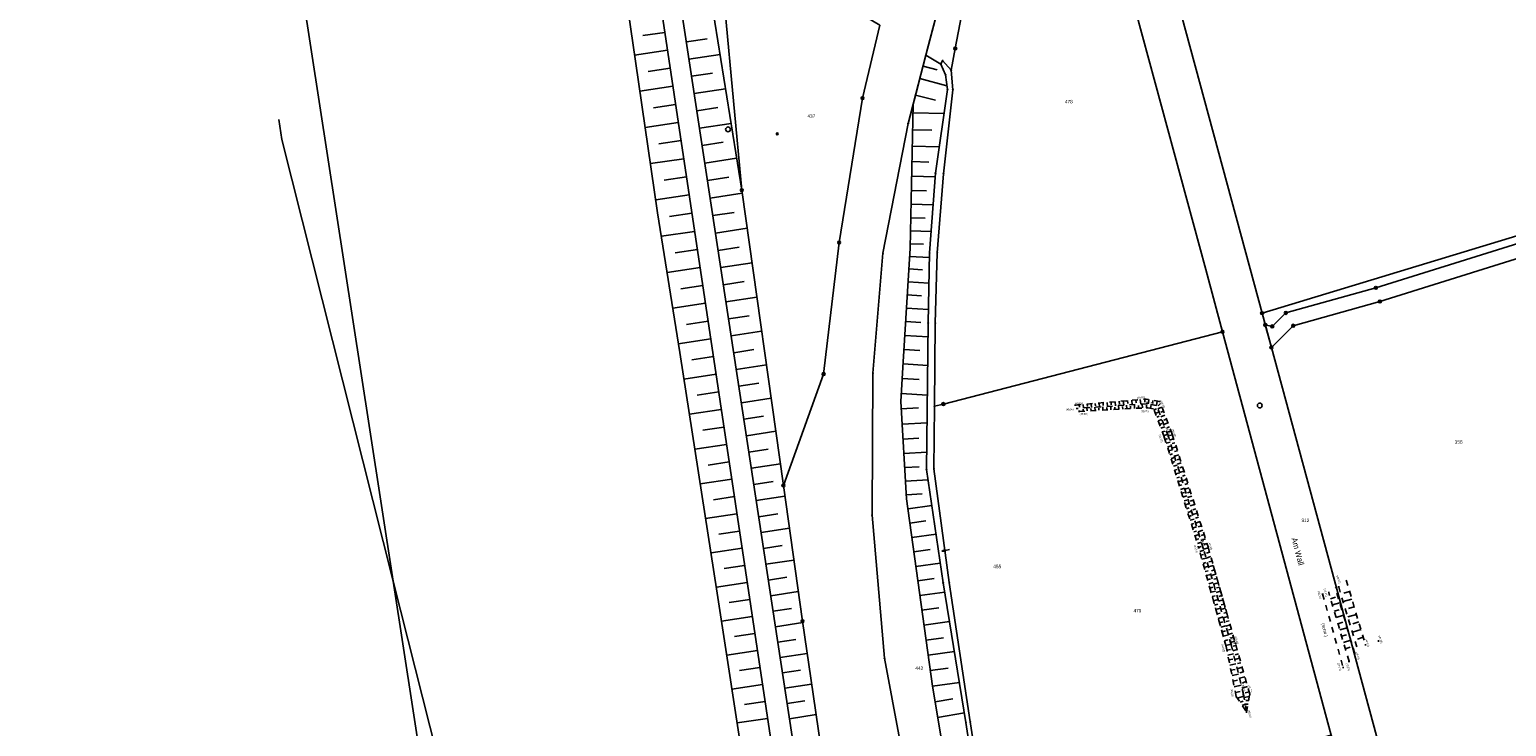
# Model space of a CAD drawing. Extents: x 2408905 to 4819478, y 5786105 to 11573663.
# Tile 12 of 39: x 2409509 to 2409767, y 5786877 to 5786999. Entities that reach past the tile are written whole.
import ezdxf

# ---------------------------------------------------------------- set-up
doc = ezdxf.new("R2010")
doc.units = 0
doc.linetypes.add('DASHED_70', pattern=[2, 1, -1])
for name, color, linetype in [('K100-FLST_GRENZEN', 40, 'Continuous'), ('K105-FLST_NUMMERN', 40, 'Continuous'), ('K120-ALLG_TEXTE', 40, 'Continuous'), ('K125-GEB_LINIEN', 40, 'Continuous'), ('K140-KATASTERTOPO', 7, 'Continuous'), ('K145-VERM_PKTE', 7, 'Continuous'), ('STRKAT-TEXTE', 7, 'Continuous'), ('TOP-HOEHENI', 7, 'Continuous'), ('TOP-LINIEN', 7, 'Continuous')]:
    doc.layers.add(name, color=color, linetype=linetype)
doc.styles.add('SIMPLEX', font='CONTINUOUS')

# ---------------------------------------------------------------- blocks, each defined once
blk = doc.blocks.new('233')
at = {"layer": 'K105-FLST_NUMMERN', "color": 7}
for points in [[(2, 0.5, 0), (0, 0, 0), (2, -0.5, 0)], [(0, 0, 0), (4, 0, 0)]]:
    blk.add_polyline3d(points, dxfattribs=at)
blk = doc.blocks.new('128')
at = {"color": 250, "linetype": 'Continuous'}
blk.add_circle((0, 0), 0.5, dxfattribs=at)
blk = doc.blocks.new('122')
at = {"color": 11, "linetype": 'Continuous'}
blk.add_circle((0, 0), 1.25, dxfattribs=at)
blk = doc.blocks.new('GRENZSTEIN')
at = {"color": 7, "linetype": 'Continuous'}
blk.add_circle((0, 0), 0.75, dxfattribs=at)
blk = doc.blocks.new('251')
at = {"color": 40, "linetype": 'Continuous'}
blk.add_circle((0, 0), 0.175, dxfattribs=at)
blk = doc.blocks.new('247')
at = {"layer": 'TOP-HOEHENI', "color": 250}
for points in [[(-0.375, 0, 0), (0.375, 0, 0)], [(0, -0.375, 0), (0, 0.375, 0)]]:
    blk.add_polyline3d(points, dxfattribs=at)

msp = doc.modelspace()

# ---------------------------------------------------------------- linework, layer by layer
at = {"layer": 'K100-FLST_GRENZEN', "color": 250}
for points in [[(2409670.068, 5786649.853), (2409665.51, 5786691.135), (2409655.816, 5786753.432), (2409644.402, 5786826.88), (2409647.334, 5786827.257), (2409653.916, 5786828.103), (2409651.938, 5786841.712), (2409650.979, 5786848.312), (2409646.028, 5786882.378), (2409644.172, 5786895.149), (2409640.827, 5786918.908), (2409633.542, 5786970.621), (2409627.695, 5787033.257), (2409622.35, 5787094.631), (2409619.627, 5787166.065), (2409618.316, 5787169.68), (2409605.139, 5787176.459), (2409602.887, 5787177.618), (2409589.271, 5787266.559), (2409591.2, 5787266.837), (2409563.211, 5787451.131)], [(2409508.898, 5787352.703), (2409518.861, 5787277.099), (2409531.059, 5787184.762), (2409543.346, 5787092.082), (2409555.209, 5787014.581), (2409568.444, 5786928.647), (2409572.533, 5786902.18), (2409582.823, 5786835.584), (2409584.518, 5786824.592), (2409596.003, 5786750.095), (2409596.867, 5786740.888), (2409598.468, 5786723.829), (2409607.161, 5786664.241)], [(2409772.947, 5786756.166), (2409765.696, 5786794.675), (2409763.402, 5786805.559), (2409762.158, 5786810.161), (2409752.947, 5786844.414), (2409748.907, 5786859.331), (2409726.224, 5786943.092), (2409724.599, 5786949.096), (2409723.261, 5786954.046), (2409702.503, 5787030.808), (2409695.355, 5787065.848), (2409689.941, 5787061.966), (2409689.346, 5787057.474), (2409697.026, 5787022.126), (2409714.733, 5786956.72), (2409717.678, 5786945.84), (2409736.671, 5786875.198), (2409747.92, 5786832.927), (2409757.9, 5786797.604), (2409761.643, 5786784.682), (2409763.95, 5786776.715), (2409778.558, 5786698.174)], [(2409657.722, 5786999.484), (2409654.673, 5786986.735), (2409650.582, 5786961.443), (2409647.87, 5786938.434), (2409640.827, 5786918.908), (2409644.172, 5786895.149), (2409646.028, 5786882.378), (2409650.979, 5786848.312), (2409651.938, 5786841.712), (2409653.916, 5786828.103), (2409658.813, 5786828.346), (2409667.1, 5786828.756), (2409672.953, 5786829.058), (2409674.09, 5786829.117), (2409663.86, 5786859.997), (2409658.518, 5786888.658), (2409656.336, 5786913.719), (2409656.502, 5786938.582), (2409658.255, 5786959.571), (2409662.665, 5786982.279), (2409664.417, 5786989.029), (2409665.948, 5786994.931), (2409669.284, 5787007.787)], [(2409669.284, 5787007.787), (2409665.766, 5786994.23), (2409663.544, 5786985.666), (2409662.665, 5786982.279), (2409658.255, 5786959.571), (2409656.502, 5786938.582), (2409656.336, 5786913.719), (2409658.518, 5786888.658), (2409663.86, 5786859.997)], [(2409675.117, 5786861.832), (2409672.783, 5786877.437), (2409668.798, 5786901.879), (2409665.871, 5786921.698), (2409666.17, 5786947.362), (2409666.409, 5786959.625), (2409667.443, 5786973.584), (2409669.535, 5786988.265), (2409669.217, 5786990.81), (2409668.381, 5786992.665), (2409668.698, 5786993.292), (2409670.194, 5786991.599), (2409670.904, 5786995.411), (2409673.151, 5787007.341)], [(2409675.94, 5786861.908), (2409673.53, 5786877.543), (2409669.858, 5786901.947), (2409667.18, 5786921.82), (2409667.28, 5786932.782), (2409667.412, 5786947.344), (2409667.759, 5786959.674), (2409668.842, 5786973.501), (2409670.484, 5786988.198), (2409670.194, 5786991.599), (2409668.698, 5786993.292), (2409668.381, 5786992.665), (2409669.217, 5786990.81), (2409669.535, 5786988.265), (2409667.443, 5786973.584), (2409666.409, 5786959.625), (2409666.17, 5786947.362), (2409665.871, 5786921.698), (2409668.798, 5786901.879), (2409672.783, 5786877.437), (2409675.117, 5786861.832)], [(2409862.186, 5786990.308), (2409744.513, 5786953.524), (2409728.747, 5786949.122), (2409726.377, 5786946.769), (2409725.162, 5786947.016), (2409726.224, 5786943.092), (2409730.046, 5786946.89), (2409745.222, 5786951.127), (2409808.82, 5786971.005)]]:
    msp.add_lwpolyline(points, dxfattribs=at)
for points in [[(2409702.503, 5787030.808), (2409723.261, 5786954.046), (2409724.599, 5786949.096), (2409879.86, 5786996.258), (2409882.018, 5787002.328), (2409881.881, 5787003.434), (2409874.792, 5787060.81), (2409869.011, 5787066.611), (2409862.912, 5787068.425), (2409837.082, 5787103.581), (2409815.623, 5787141.599), (2409813.336, 5787141.982), (2409819.934, 5787152.584), (2409802.652, 5787179.747), (2409781.871, 5787167.123), (2409764.417, 5787154.041), (2409753.278, 5787144.548), (2409756.298, 5787141.988), (2409736.248, 5787122.404), (2409717.792, 5787101.152), (2409706.518, 5787085.019), (2409703.366, 5787077.885), (2409702.902, 5787071.254), (2409695.355, 5787065.848)], [(2409619.627, 5787166.065), (2409622.35, 5787094.631), (2409627.695, 5787033.257), (2409633.542, 5786970.621), (2409640.827, 5786918.908), (2409647.87, 5786938.434), (2409650.582, 5786961.443), (2409654.673, 5786986.735), (2409657.722, 5786999.484), (2409652.162, 5787002.76), (2409652.011, 5787002.463), (2409641.448, 5787006.802), (2409637.119, 5787010.118), (2409634.244, 5787014.509), (2409633.056, 5787019.919), (2409623.819, 5787124.54), (2409620.976, 5787158.538), (2409619.759, 5787165.702)], [(2409678.342, 5787029.026), (2409673.151, 5787007.341), (2409670.904, 5786995.411), (2409670.194, 5786991.599), (2409670.484, 5786988.198), (2409668.842, 5786973.501), (2409667.759, 5786959.674), (2409667.412, 5786947.344), (2409667.28, 5786932.782), (2409668.817, 5786933.18), (2409717.678, 5786945.84), (2409714.733, 5786956.72), (2409697.026, 5787022.126), (2409689.346, 5787057.474)], [(2409725.162, 5786947.016), (2409726.377, 5786946.769), (2409728.747, 5786949.122), (2409744.513, 5786953.524), (2409862.186, 5786990.308), (2409879.432, 5786995.054), (2409879.86, 5786996.258), (2409724.599, 5786949.096)], [(2409726.224, 5786943.092), (2409748.907, 5786859.331), (2409779.006, 5786881.583), (2409780.153, 5786882.43), (2409773.185, 5786891.877), (2409777.435, 5786920.065), (2409779.373, 5786932.916), (2409799.999, 5786948.138), (2409812.354, 5786946.276), (2409815.254, 5786965.488), (2409814.996, 5786967.977), (2409813.565, 5786970.029), (2409811.319, 5786971.13), (2409808.82, 5786971.005), (2409745.222, 5786951.127), (2409730.046, 5786946.89)], [(2409668.817, 5786933.18), (2409667.28, 5786932.782), (2409667.18, 5786921.82), (2409669.858, 5786901.947), (2409673.53, 5786877.543), (2409675.94, 5786861.908), (2409676.558, 5786859.158), (2409677.771, 5786859.492), (2409736.671, 5786875.198), (2409717.678, 5786945.84)]]:
    msp.add_lwpolyline(points, close=True, dxfattribs=at)
at = {"layer": 'K125-GEB_LINIEN', "color": 250}
for points in [[(2409552.511, 5786982.962), (2409553.026, 5786979.511)], [(2409553.026, 5786979.511), (2409572.533, 5786902.18)], [(2409572.533, 5786902.18), (2409586.596, 5786846.539)]]:
    msp.add_lwpolyline(points, dxfattribs=at)
at = {"layer": 'K140-KATASTERTOPO', "color": 250}
for points in [[(2409561.264, 5787347.412, 0), (2409568.387, 5787301.646, 0), (2409575.466, 5787255.165, 0), (2409582.475, 5787209.045, 0), (2409588.306, 5787171.609, 0), (2409594.869, 5787127.326, 0), (2409602.624, 5787076.592, 0), (2409610.235, 5787025.688, 0), (2409614.935, 5786993.176, 0), (2409618.821, 5786966.652, 0), (2409622.676, 5786942.207, 0), (2409629.263, 5786900.049, 0), (2409634.171, 5786867.77, 0), (2409636.325, 5786854.137, 0), (2409636.949, 5786849.063, 0), (2409637.691, 5786845.823, 0), (2409638.34, 5786842.86, 0), (2409639.418, 5786842.192, 0), (2409644.408, 5786842.335, 0), (2409644.408, 5786842.335, 0), (2409640.48, 5786861.951, 0), (2409608.286, 5787077.033, 0), (2409559.381, 5787397.314, 0)], [(2409620.078, 5786998.251, 0), (2409616.243, 5786997.677, 0)], [(2409620.549, 5786995.106, 0), (2409614.781, 5786994.243, 0)], [(2409623.85, 5786996.561, 0), (2409627.462, 5786997.111, 0)], [(2409623.85, 5786996.561, 0), (2409627.462, 5786997.111, 0)], [(2409624.306, 5786993.563, 0), (2409629.746, 5786994.392, 0)], [(2409624.306, 5786993.563, 0), (2409629.746, 5786994.392, 0)], [(2409675.117, 5786861.832, 0), (2409672.783, 5786877.437, 0), (2409668.798, 5786901.879, 0), (2409665.871, 5786921.698, 0), (2409666.17, 5786947.362, 0), (2409666.409, 5786959.625, 0), (2409667.443, 5786973.584, 0), (2409669.535, 5786988.265, 0), (2409669.217, 5786990.81, 0), (2409668.381, 5786992.665, 0), (2409665.766, 5786994.23, 0), (2409665.766, 5786994.23, 0), (2409664.417, 5786989.029, 0), (2409663.544, 5786985.666, 0), (2409663.013, 5786960.49, 0), (2409661.8, 5786940.55, 0), (2409661.35, 5786933.636, 0), (2409662.392, 5786916.593, 0), (2409666.904, 5786883.791, 0), (2409670.305, 5786863.56, 0)], [(2409675.117, 5786861.832, 0), (2409672.783, 5786877.437, 0), (2409668.798, 5786901.879, 0), (2409665.871, 5786921.698, 0), (2409666.17, 5786947.362, 0), (2409666.409, 5786959.625, 0), (2409667.443, 5786973.584, 0), (2409669.535, 5786988.265, 0), (2409669.217, 5786990.81, 0), (2409668.381, 5786992.665, 0), (2409665.766, 5786994.23, 0), (2409665.766, 5786994.23, 0), (2409664.417, 5786989.029, 0), (2409663.544, 5786985.666, 0), (2409663.013, 5786960.49, 0), (2409661.8, 5786940.55, 0), (2409661.35, 5786933.636, 0), (2409662.392, 5786916.593, 0), (2409666.904, 5786883.791, 0), (2409670.305, 5786863.56, 0)], [(2409665.27, 5786992.319, 0), (2409667.736, 5786991.68, 0)], [(2409665.27, 5786992.319, 0), (2409667.736, 5786991.68, 0)], [(2409621.021, 5786991.954, 0), (2409617.167, 5786991.378, 0)], [(2409624.764, 5786990.556, 0), (2409628.405, 5786991.11, 0)], [(2409624.764, 5786990.556, 0), (2409628.405, 5786991.11, 0)], [(2409664.706, 5786990.145, 0), (2409669.454, 5786988.913, 0)], [(2409664.706, 5786990.145, 0), (2409669.454, 5786988.913, 0)], [(2409621.493, 5786988.799, 0), (2409615.703, 5786987.932, 0)], [(2409625.224, 5786987.539, 0), (2409630.707, 5786988.374, 0)], [(2409625.224, 5786987.539, 0), (2409630.707, 5786988.374, 0)], [(2409663.958, 5786987.261, 0), (2409667.451, 5786986.355, 0)], [(2409663.958, 5786987.261, 0), (2409667.451, 5786986.355, 0)], [(2409621.966, 5786985.638, 0), (2409618.1, 5786985.06, 0)], [(2409625.685, 5786984.512, 0), (2409629.355, 5786985.071, 0)], [(2409625.685, 5786984.512, 0), (2409629.355, 5786985.071, 0)], [(2409622.44, 5786982.474, 0), (2409616.63, 5786981.604, 0)], [(2409626.147, 5786981.476, 0), (2409631.674, 5786982.318, 0)], [(2409626.147, 5786981.476, 0), (2409631.674, 5786982.318, 0)], [(2409663.513, 5786984.177, 0), (2409668.936, 5786984.062, 0)], [(2409663.513, 5786984.177, 0), (2409668.936, 5786984.062, 0)], [(2409622.914, 5786979.305, 0), (2409619.035, 5786978.724, 0)], [(2409663.449, 5786981.168, 0), (2409666.822, 5786981.097, 0)], [(2409663.449, 5786981.168, 0), (2409666.822, 5786981.097, 0)], [(2409626.611, 5786978.43, 0), (2409630.31, 5786978.994, 0)], [(2409626.611, 5786978.43, 0), (2409630.31, 5786978.994, 0)], [(2409663.389, 5786978.315, 0), (2409668.103, 5786978.216, 0)], [(2409663.389, 5786978.315, 0), (2409668.103, 5786978.216, 0)], [(2409623.389, 5786976.132, 0), (2409617.56, 5786975.26, 0)], [(2409627.076, 5786975.375, 0), (2409632.647, 5786976.223, 0)], [(2409627.076, 5786975.375, 0), (2409632.647, 5786976.223, 0)], [(2409663.332, 5786975.609, 0), (2409666.256, 5786975.547, 0)], [(2409663.332, 5786975.609, 0), (2409666.256, 5786975.547, 0)], [(2409623.865, 5786972.955, 0), (2409619.972, 5786972.372, 0)], [(2409627.543, 5786972.31, 0), (2409631.272, 5786972.878, 0)], [(2409627.543, 5786972.31, 0), (2409631.272, 5786972.877, 0)], [(2409663.278, 5786973.042, 0), (2409667.396, 5786972.955, 0)], [(2409663.278, 5786973.042, 0), (2409667.396, 5786972.955, 0)], [(2409624.341, 5786969.773, 0), (2409618.492, 5786968.898, 0)], [(2409628.011, 5786969.235, 0), (2409633.617, 5786970.088, 0)], [(2409628.011, 5786969.235, 0), (2409633.617, 5786970.088, 0)], [(2409663.226, 5786970.568, 0), (2409665.884, 5786970.512, 0)], [(2409663.226, 5786970.568, 0), (2409665.884, 5786970.512, 0)], [(2409624.818, 5786966.587, 0), (2409620.919, 5786966.003, 0)], [(2409628.478, 5786966.168, 0), (2409632.193, 5786966.734, 0)], [(2409628.478, 5786966.168, 0), (2409632.193, 5786966.734, 0)], [(2409663.175, 5786968.15, 0), (2409667.034, 5786968.069, 0)], [(2409663.175, 5786968.15, 0), (2409667.034, 5786968.069, 0)], [(2409628.943, 5786963.117, 0), (2409634.48, 5786963.96, 0)], [(2409628.943, 5786963.116, 0), (2409634.48, 5786963.96, 0)], [(2409663.125, 5786965.788, 0), (2409665.615, 5786965.736, 0)], [(2409663.125, 5786965.788, 0), (2409665.615, 5786965.736, 0)], [(2409625.293, 5786963.41, 0), (2409619.47, 5786962.538, 0)], [(2409663.028, 5786961.225, 0), (2409665.358, 5786961.175, 0)], [(2409663.029, 5786961.225, 0), (2409665.358, 5786961.175, 0)], [(2409663.076, 5786963.48, 0), (2409666.689, 5786963.404, 0)], [(2409663.076, 5786963.48, 0), (2409666.689, 5786963.404, 0)], [(2409625.767, 5786960.244, 0), (2409621.901, 5786959.665, 0)], [(2409629.405, 5786960.08, 0), (2409633.074, 5786960.639, 0)], [(2409629.405, 5786960.08, 0), (2409633.074, 5786960.638, 0)], [(2409662.924, 5786959.023, 0), (2409666.393, 5786958.812, 0)], [(2409662.924, 5786959.023, 0), (2409666.393, 5786958.812, 0)], [(2409626.24, 5786957.089, 0), (2409620.465, 5786956.224, 0)], [(2409629.866, 5786957.058, 0), (2409635.335, 5786957.891, 0)], [(2409629.866, 5786957.058, 0), (2409635.335, 5786957.891, 0)], [(2409662.79, 5786956.823, 0), (2409665.163, 5786956.678, 0)], [(2409662.79, 5786956.822, 0), (2409665.163, 5786956.678, 0)], [(2409626.71, 5786953.944, 0), (2409622.877, 5786953.37, 0)], [(2409630.324, 5786954.051, 0), (2409633.948, 5786954.603, 0)], [(2409630.324, 5786954.051, 0), (2409633.948, 5786954.603, 0)], [(2409662.654, 5786954.582, 0), (2409666.306, 5786954.36, 0)], [(2409662.654, 5786954.582, 0), (2409666.306, 5786954.36, 0)], [(2409630.779, 5786951.058, 0), (2409636.182, 5786951.881, 0)], [(2409630.779, 5786951.058, 0), (2409636.182, 5786951.881, 0)], [(2409662.515, 5786952.3, 0), (2409665.013, 5786952.148, 0)], [(2409662.515, 5786952.3, 0), (2409665.013, 5786952.148, 0)], [(2409627.179, 5786950.81, 0), (2409621.454, 5786949.953, 0)], [(2409631.233, 5786948.08, 0), (2409634.812, 5786948.625, 0)], [(2409631.233, 5786948.08, 0), (2409634.812, 5786948.625, 0)], [(2409662.373, 5786949.977, 0), (2409666.216, 5786949.743, 0)], [(2409662.373, 5786949.977, 0), (2409666.216, 5786949.743, 0)], [(2409627.647, 5786947.687, 0), (2409623.846, 5786947.118, 0)], [(2409631.684, 5786945.117, 0), (2409637.02, 5786945.929, 0)], [(2409631.684, 5786945.117, 0), (2409637.02, 5786945.929, 0)], [(2409662.23, 5786947.612, 0), (2409664.857, 5786947.452, 0)], [(2409662.23, 5786947.612, 0), (2409664.857, 5786947.452, 0)], [(2409628.113, 5786944.575, 0), (2409622.437, 5786943.725, 0)], [(2409662.083, 5786945.203, 0), (2409666.142, 5786944.956, 0)], [(2409662.083, 5786945.203, 0), (2409666.142, 5786944.956, 0)], [(2409628.577, 5786941.473, 0), (2409624.808, 5786940.909, 0)], [(2409632.133, 5786942.168, 0), (2409635.669, 5786942.706, 0)], [(2409632.133, 5786942.168, 0), (2409635.669, 5786942.706, 0)], [(2409661.933, 5786942.742, 0), (2409664.72, 5786942.573, 0)], [(2409661.933, 5786942.742, 0), (2409664.72, 5786942.573, 0)], [(2409629.04, 5786938.38, 0), (2409623.406, 5786937.537, 0)], [(2409632.58, 5786939.233, 0), (2409637.851, 5786940.036, 0)], [(2409632.58, 5786939.233, 0), (2409637.851, 5786940.036, 0)], [(2409661.779, 5786940.228, 0), (2409666.084, 5786939.948, 0)], [(2409661.779, 5786940.228, 0), (2409666.084, 5786939.948, 0)], [(2409633.025, 5786936.313, 0), (2409636.517, 5786936.845, 0)], [(2409633.025, 5786936.313, 0), (2409636.517, 5786936.845, 0)], [(2409661.612, 5786937.659, 0), (2409664.573, 5786937.466, 0)], [(2409661.612, 5786937.659, 0), (2409664.573, 5786937.466, 0)], [(2409629.502, 5786935.296, 0), (2409625.759, 5786934.735, 0)], [(2409633.467, 5786933.407, 0), (2409638.673, 5786934.2, 0)], [(2409633.467, 5786933.407, 0), (2409638.673, 5786934.2, 0)], [(2409661.441, 5786935.029, 0), (2409666.023, 5786934.731, 0)], [(2409661.441, 5786935.029, 0), (2409666.023, 5786934.731, 0)], [(2409692.611, 5786933.051, 0), (2409692.647, 5786932.64, 0)], [(2409693.305, 5786933.11, 0), (2409693.359, 5786932.482, 0)], [(2409693.998, 5786933.17, 0), (2409694.035, 5786932.743, 0)], [(2409694.691, 5786933.229, 0), (2409694.747, 5786932.576, 0)], [(2409695.385, 5786933.289, 0), (2409695.423, 5786932.845, 0)], [(2409696.078, 5786933.349, 0), (2409696.136, 5786932.671, 0)], [(2409696.771, 5786933.408, 0), (2409696.811, 5786932.948, 0)], [(2409697.465, 5786933.468, 0), (2409697.525, 5786932.766, 0)], [(2409698.135, 5786932.188, 0), (2409698.102, 5786932.805, 0)], [(2409698.165, 5786933.528, 0), (2409698.206, 5786933.051, 0)], [(2409698.873, 5786933.589, 0), (2409698.936, 5786932.862, 0)], [(2409699.52, 5786932.262, 0), (2409699.486, 5786932.899, 0)], [(2409699.589, 5786933.65, 0), (2409699.631, 5786933.157, 0)], [(2409700.313, 5786933.713, 0), (2409700.378, 5786932.96, 0)], [(2409700.906, 5786932.336, 0), (2409700.871, 5786932.993, 0)], [(2409701.045, 5786933.775, 0), (2409701.089, 5786933.265, 0)], [(2409701.598, 5786932.373, 0), (2409701.575, 5786932.818, 0)], [(2409701.785, 5786933.839, 0), (2409701.852, 5786933.06, 0)], [(2409702.291, 5786932.41, 0), (2409702.255, 5786933.087, 0)], [(2409702.533, 5786933.903, 0), (2409702.578, 5786933.375, 0)], [(2409702.984, 5786932.447, 0), (2409702.959, 5786932.905, 0)], [(2409703.289, 5786933.968, 0), (2409703.358, 5786933.162, 0)], [(2409703.677, 5786932.484, 0), (2409703.639, 5786933.182, 0)], [(2409704.053, 5786934.034, 0), (2409704.1, 5786933.488, 0)], [(2409704.369, 5786932.52, 0), (2409704.344, 5786932.993, 0)], [(2409704.779, 5786933.944, 0), (2409704.648, 5786933.192, 0)], [(2409705.057, 5786932.408, 0), (2409705.181, 5786933.098, 0)], [(2409705.503, 5786933.818, 0), (2409705.415, 5786933.316, 0)], [(2409706.227, 5786933.691, 0), (2409706.096, 5786932.938, 0)], [(2409706.804, 5786933.292, 0), (2409706.427, 5786932.851, 0)], [(2409629.962, 5786932.22, 0), (2409624.367, 5786931.382, 0)], [(2409633.908, 5786930.515, 0), (2409637.356, 5786931.04, 0)], [(2409633.908, 5786930.515, 0), (2409637.356, 5786931.04, 0)], [(2409661.429, 5786932.337, 0), (2409664.475, 5786932.523, 0)], [(2409661.429, 5786932.337, 0), (2409664.475, 5786932.523, 0)], [(2409693.286, 5786931.93, 0), (2409693.266, 5786932.293, 0)], [(2409693.978, 5786931.967, 0), (2409693.949, 5786932.522, 0)], [(2409694.671, 5786932.004, 0), (2409694.651, 5786932.381, 0)], [(2409695.364, 5786932.041, 0), (2409695.333, 5786932.616, 0)], [(2409696.057, 5786932.078, 0), (2409696.036, 5786932.468, 0)], [(2409696.749, 5786932.114, 0), (2409696.718, 5786932.711, 0)], [(2409697.442, 5786932.151, 0), (2409697.421, 5786932.556, 0)], [(2409698.828, 5786932.225, 0), (2409698.805, 5786932.643, 0)], [(2409700.213, 5786932.299, 0), (2409700.19, 5786932.73, 0)], [(2409705.656, 5786932.184, 0), (2409706.094, 5786932.351, 0)], [(2409705.905, 5786931.534, 0), (2409706.562, 5786931.785, 0)], [(2409706.153, 5786930.884, 0), (2409706.591, 5786931.052, 0)], [(2409707.067, 5786932.605, 0), (2409706.352, 5786932.332, 0)], [(2409706.402, 5786930.234, 0), (2409707.059, 5786930.486, 0)], [(2409707.329, 5786931.918, 0), (2409706.853, 5786931.736, 0)], [(2409707.592, 5786931.231, 0), (2409706.878, 5786930.959, 0)], [(2409707.854, 5786930.545, 0), (2409707.379, 5786930.363, 0)], [(2409630.421, 5786929.152, 0), (2409626.704, 5786928.596, 0)], [(2409634.346, 5786927.637, 0), (2409639.487, 5786928.42, 0)], [(2409634.346, 5786927.637, 0), (2409639.487, 5786928.42, 0)], [(2409661.594, 5786929.638, 0), (2409665.967, 5786929.905, 0)], [(2409661.594, 5786929.638, 0), (2409665.967, 5786929.905, 0)], [(2409706.651, 5786929.584, 0), (2409707.089, 5786929.752, 0)], [(2409706.9, 5786928.934, 0), (2409707.557, 5786929.185, 0)], [(2409707.148, 5786928.283, 0), (2409707.587, 5786928.451, 0)], [(2409707.397, 5786927.633, 0), (2409708.056, 5786927.885, 0)], [(2409708.116, 5786929.859, 0), (2409707.404, 5786929.587, 0)], [(2409708.378, 5786929.174, 0), (2409707.903, 5786928.992, 0)], [(2409708.64, 5786928.488, 0), (2409707.928, 5786928.217, 0)], [(2409708.897, 5786927.802, 0), (2409708.416, 5786927.649, 0)], [(2409630.879, 5786926.094, 0), (2409625.324, 5786925.262, 0)], [(2409634.782, 5786924.773, 0), (2409638.188, 5786925.292, 0)], [(2409634.782, 5786924.773, 0), (2409638.188, 5786925.292, 0)], [(2409661.754, 5786927.023, 0), (2409664.542, 5786927.194, 0)], [(2409661.754, 5786927.023, 0), (2409664.542, 5786927.194, 0)], [(2409707.618, 5786926.973, 0), (2409708.072, 5786927.114, 0)], [(2409707.826, 5786926.302, 0), (2409708.508, 5786926.514, 0)], [(2409708.035, 5786925.632, 0), (2409708.489, 5786925.773, 0)], [(2409708.243, 5786924.961, 0), (2409708.926, 5786925.173, 0)], [(2409709.119, 5786927.105, 0), (2409708.396, 5786926.875, 0)], [(2409709.565, 5786925.704, 0), (2409708.833, 5786925.471, 0)], [(2409709.341, 5786926.406, 0), (2409708.856, 5786926.252, 0)], [(2409631.335, 5786923.044, 0), (2409627.645, 5786922.491, 0)], [(2409635.216, 5786921.924, 0), (2409640.293, 5786922.697, 0)], [(2409635.216, 5786921.924, 0), (2409640.293, 5786922.697, 0)], [(2409661.909, 5786924.491, 0), (2409665.906, 5786924.735, 0)], [(2409661.909, 5786924.491, 0), (2409665.906, 5786924.735, 0)], [(2409708.451, 5786924.29, 0), (2409708.907, 5786924.431, 0)], [(2409708.66, 5786923.619, 0), (2409709.344, 5786923.831, 0)], [(2409708.868, 5786922.947, 0), (2409709.325, 5786923.088, 0)], [(2409709.077, 5786922.274, 0), (2409709.762, 5786922.487, 0)], [(2409710.014, 5786924.292, 0), (2409709.273, 5786924.057, 0)], [(2409709.789, 5786925, 0), (2409709.298, 5786924.843, 0)], [(2409710.467, 5786922.869, 0), (2409709.717, 5786922.631, 0)], [(2409710.24, 5786923.582, 0), (2409709.743, 5786923.424, 0)], [(2409631.791, 5786920.002, 0), (2409626.274, 5786919.177, 0)], [(2409662.059, 5786922.038, 0), (2409664.605, 5786922.193, 0)], [(2409662.059, 5786922.038, 0), (2409664.605, 5786922.193, 0)], [(2409662.204, 5786919.661, 0), (2409666.136, 5786919.902, 0)], [(2409662.204, 5786919.661, 0), (2409666.136, 5786919.902, 0)], [(2409709.286, 5786921.602, 0), (2409709.743, 5786921.744, 0)], [(2409709.495, 5786920.929, 0), (2409710.181, 5786921.142, 0)], [(2409709.704, 5786920.255, 0), (2409710.162, 5786920.398, 0)], [(2409710.924, 5786921.435, 0), (2409710.165, 5786921.193, 0)], [(2409710.695, 5786922.154, 0), (2409710.192, 5786921.993, 0)], [(2409711.384, 5786919.989, 0), (2409710.616, 5786919.745, 0)], [(2409711.154, 5786920.714, 0), (2409710.645, 5786920.552, 0)], [(2409635.648, 5786919.088, 0), (2409639.012, 5786919.6, 0)], [(2409635.648, 5786919.088, 0), (2409639.012, 5786919.6, 0)], [(2409662.35, 5786917.286, 0), (2409665.107, 5786917.454, 0)], [(2409662.35, 5786917.286, 0), (2409665.107, 5786917.454, 0)], [(2409709.913, 5786919.582, 0), (2409710.6, 5786919.795, 0)], [(2409710.122, 5786918.908, 0), (2409710.581, 5786919.05, 0)], [(2409710.331, 5786918.233, 0), (2409711.02, 5786918.447, 0)], [(2409710.541, 5786917.558, 0), (2409711, 5786917.701, 0)], [(2409711.848, 5786918.533, 0), (2409711.071, 5786918.285, 0)], [(2409711.616, 5786919.262, 0), (2409711.1, 5786919.098, 0)], [(2409712.081, 5786917.8, 0), (2409711.56, 5786917.634, 0)], [(2409632.245, 5786916.969, 0), (2409628.58, 5786916.421, 0)], [(2409636.078, 5786916.266, 0), (2409641.092, 5786917.029, 0)], [(2409636.078, 5786916.266, 0), (2409641.092, 5786917.029, 0)], [(2409662.634, 5786914.832, 0), (2409666.8, 5786915.405, 0)], [(2409662.634, 5786914.832, 0), (2409666.8, 5786915.405, 0)], [(2409710.75, 5786916.883, 0), (2409711.44, 5786917.097, 0)], [(2409710.96, 5786916.208, 0), (2409711.421, 5786916.351, 0)], [(2409711.17, 5786915.532, 0), (2409711.861, 5786915.746, 0)], [(2409711.38, 5786914.855, 0), (2409711.841, 5786914.999, 0)], [(2409712.315, 5786917.064, 0), (2409711.529, 5786916.814, 0)], [(2409712.787, 5786915.584, 0), (2409711.99, 5786915.331, 0)], [(2409712.551, 5786916.326, 0), (2409712.023, 5786916.158, 0)], [(2409713.024, 5786914.84, 0), (2409712.49, 5786914.67, 0)], [(2409632.697, 5786913.945, 0), (2409627.22, 5786913.125, 0)], [(2409636.505, 5786913.457, 0), (2409639.827, 5786913.963, 0)], [(2409636.505, 5786913.457, 0), (2409639.827, 5786913.963, 0)], [(2409662.978, 5786912.33, 0), (2409665.772, 5786912.715, 0)], [(2409662.978, 5786912.33, 0), (2409665.772, 5786912.715, 0)], [(2409711.59, 5786914.179, 0), (2409712.282, 5786914.394, 0)], [(2409711.8, 5786913.502, 0), (2409712.262, 5786913.645, 0)], [(2409712.01, 5786912.824, 0), (2409712.704, 5786913.04, 0)], [(2409712.221, 5786912.147, 0), (2409712.684, 5786912.29, 0)], [(2409713.261, 5786914.093, 0), (2409712.456, 5786913.836, 0)], [(2409713.74, 5786912.59, 0), (2409712.925, 5786912.33, 0)], [(2409713.5, 5786913.343, 0), (2409712.96, 5786913.171, 0)], [(2409633.149, 5786910.929, 0), (2409629.51, 5786910.384, 0)], [(2409636.931, 5786910.663, 0), (2409641.882, 5786911.417, 0)], [(2409636.931, 5786910.663, 0), (2409641.882, 5786911.417, 0)], [(2409663.324, 5786909.817, 0), (2409667.54, 5786910.397, 0)], [(2409663.324, 5786909.817, 0), (2409667.54, 5786910.397, 0)], [(2409712.431, 5786911.469, 0), (2409713.126, 5786911.684, 0)], [(2409712.642, 5786910.79, 0), (2409713.105, 5786910.934, 0)], [(2409712.853, 5786910.111, 0), (2409713.548, 5786910.327, 0)], [(2409713.064, 5786909.432, 0), (2409713.528, 5786909.576, 0)], [(2409714.222, 5786911.075, 0), (2409713.398, 5786910.812, 0)], [(2409713.981, 5786911.834, 0), (2409713.434, 5786911.66, 0)], [(2409714.708, 5786909.548, 0), (2409713.874, 5786909.282, 0)], [(2409714.465, 5786910.313, 0), (2409713.912, 5786910.137, 0)], [(2409633.599, 5786907.921, 0), (2409628.16, 5786907.107, 0)], [(2409637.354, 5786907.882, 0), (2409640.634, 5786908.382, 0)], [(2409637.354, 5786907.882, 0), (2409640.634, 5786908.382, 0)], [(2409663.671, 5786907.293, 0), (2409666.499, 5786907.682, 0)], [(2409663.671, 5786907.293, 0), (2409666.499, 5786907.682, 0)], [(2409713.274, 5786908.753, 0), (2409713.971, 5786908.969, 0)], [(2409713.486, 5786908.073, 0), (2409713.951, 5786908.217, 0)], [(2409713.678, 5786907.386, 0), (2409714.395, 5786907.585, 0)], [(2409715.194, 5786908.007, 0), (2409714.342, 5786907.766, 0)], [(2409714.953, 5786908.78, 0), (2409714.393, 5786908.602, 0)], [(2409715.413, 5786907.231, 0), (2409714.849, 5786907.071, 0)], [(2409634.048, 5786904.922, 0), (2409630.435, 5786904.381, 0)], [(2409637.776, 5786905.115, 0), (2409642.664, 5786905.86, 0)], [(2409637.776, 5786905.115, 0), (2409642.664, 5786905.86, 0)], [(2409664.02, 5786904.759, 0), (2409668.286, 5786905.345, 0)], [(2409664.02, 5786904.759, 0), (2409668.286, 5786905.345, 0)], [(2409713.871, 5786906.691, 0), (2409714.354, 5786906.825, 0)], [(2409714.065, 5786905.991, 0), (2409714.798, 5786906.195, 0)], [(2409714.261, 5786905.286, 0), (2409714.755, 5786905.423, 0)], [(2409714.458, 5786904.576, 0), (2409715.207, 5786904.784, 0)], [(2409715.632, 5786906.458, 0), (2409714.791, 5786906.22, 0)], [(2409716.067, 5786904.922, 0), (2409715.236, 5786904.687, 0)], [(2409715.85, 5786905.689, 0), (2409715.292, 5786905.531, 0)], [(2409634.496, 5786901.931, 0), (2409629.095, 5786901.123, 0)], [(2409638.195, 5786902.362, 0), (2409641.433, 5786902.855, 0)], [(2409638.195, 5786902.362, 0), (2409641.433, 5786902.855, 0)], [(2409664.37, 5786902.213, 0), (2409667.231, 5786902.606, 0)], [(2409664.37, 5786902.213, 0), (2409667.231, 5786902.606, 0)], [(2409714.656, 5786903.861, 0), (2409715.161, 5786904.002, 0)], [(2409714.856, 5786903.142, 0), (2409715.622, 5786903.354, 0)], [(2409715.058, 5786902.417, 0), (2409715.574, 5786902.56, 0)], [(2409715.261, 5786901.686, 0), (2409716.043, 5786901.904, 0)], [(2409716.498, 5786903.398, 0), (2409715.677, 5786903.166, 0)], [(2409716.283, 5786904.158, 0), (2409715.732, 5786904.003, 0)], [(2409716.926, 5786901.886, 0), (2409716.115, 5786901.656, 0)], [(2409716.713, 5786902.641, 0), (2409716.168, 5786902.487, 0)], [(2409638.612, 5786899.622, 0), (2409643.439, 5786900.357, 0)], [(2409638.612, 5786899.622, 0), (2409643.439, 5786900.357, 0)], [(2409664.722, 5786899.656, 0), (2409669.063, 5786900.253, 0)], [(2409664.722, 5786899.656, 0), (2409669.063, 5786900.253, 0)], [(2409715.465, 5786900.951, 0), (2409715.992, 5786901.097, 0)], [(2409715.67, 5786900.211, 0), (2409716.47, 5786900.432, 0)], [(2409715.877, 5786899.465, 0), (2409716.416, 5786899.614, 0)], [(2409717.351, 5786900.386, 0), (2409716.549, 5786900.16, 0)], [(2409717.139, 5786901.135, 0), (2409716.601, 5786900.983, 0)], [(2409717.561, 5786899.641, 0), (2409717.03, 5786899.491, 0)], [(2409736.585, 5786899.09, 0), (2409737.444, 5786899.343, 0)], [(2409739.902, 5786900.375, 49.709), (2409738.89, 5786900.071, 50.845)], [(2409634.942, 5786898.948, 0), (2409631.349, 5786898.41, 0)], [(2409639.027, 5786896.895, 0), (2409642.225, 5786897.382, 0)], [(2409639.027, 5786896.895, 0), (2409642.225, 5786897.382, 0)], [(2409665.075, 5786897.084, 0), (2409668.012, 5786897.488, 0)], [(2409665.075, 5786897.084, 0), (2409668.012, 5786897.488, 0)], [(2409716.086, 5786898.714, 0), (2409716.902, 5786898.94, 0)], [(2409716.296, 5786897.957, 0), (2409716.846, 5786898.11, 0)], [(2409716.508, 5786897.196, 0), (2409717.341, 5786897.427, 0)], [(2409717.772, 5786898.899, 0), (2409716.98, 5786898.675, 0)], [(2409718.189, 5786897.423, 0), (2409717.407, 5786897.201, 0)], [(2409717.981, 5786898.159, 0), (2409717.456, 5786898.011, 0)], [(2409718.397, 5786896.689, 0), (2409717.879, 5786896.543, 0)], [(2409736.908, 5786897.995, 0), (2409738.195, 5786898.374, 0)], [(2409737.23, 5786896.9, 0), (2409738.088, 5786897.152, 0)], [(2409740.304, 5786899.035, 0), (2409738.787, 5786898.58, 0)], [(2409740.706, 5786897.696, 0), (2409739.694, 5786897.393, 0)], [(2409635.388, 5786895.968, 0), (2409630.006, 5786895.162, 0)], [(2409639.44, 5786894.182, 0), (2409644.207, 5786894.908, 0)], [(2409639.44, 5786894.182, 0), (2409644.207, 5786894.908, 0)], [(2409665.433, 5786894.485, 0), (2409669.903, 5786895.099, 0)], [(2409665.433, 5786894.485, 0), (2409669.903, 5786895.099, 0)], [(2409716.721, 5786896.428, 0), (2409717.282, 5786896.584, 0)], [(2409716.935, 5786895.656, 0), (2409717.787, 5786895.892, 0)], [(2409717.151, 5786894.878, 0), (2409717.725, 5786895.037, 0)], [(2409717.369, 5786894.094, 0), (2409718.238, 5786894.336, 0)], [(2409718.604, 5786895.959, 0), (2409717.831, 5786895.74, 0)], [(2409719.015, 5786894.506, 0), (2409718.251, 5786894.29, 0)], [(2409718.81, 5786895.231, 0), (2409718.298, 5786895.086, 0)], [(2409737.553, 5786895.805, 0), (2409738.839, 5786896.184, 0)], [(2409737.875, 5786894.711, 0), (2409738.732, 5786894.963, 0)], [(2409741.107, 5786896.357, 0), (2409739.59, 5786895.901, 0)], [(2409741.509, 5786895.017, 0), (2409740.498, 5786894.714, 0)], [(2409635.834, 5786892.99, 0), (2409632.25, 5786892.454, 0)], [(2409639.852, 5786891.479, 0), (2409643.018, 5786891.961, 0)], [(2409639.852, 5786891.479, 0), (2409643.018, 5786891.961, 0)], [(2409665.795, 5786891.856, 0), (2409668.818, 5786892.272, 0)], [(2409665.795, 5786891.857, 0), (2409668.818, 5786892.272, 0)], [(2409717.588, 5786893.305, 0), (2409718.174, 5786893.468, 0)], [(2409717.809, 5786892.511, 0), (2409718.696, 5786892.757, 0)], [(2409718.031, 5786891.71, 0), (2409718.629, 5786891.876, 0)], [(2409719.423, 5786893.066, 0), (2409718.669, 5786892.852, 0)], [(2409719.219, 5786893.785, 0), (2409718.713, 5786893.641, 0)], [(2409719.827, 5786891.636, 0), (2409719.082, 5786891.426, 0)], [(2409719.625, 5786892.35, 0), (2409719.126, 5786892.208, 0)], [(2409738.197, 5786893.617, 0), (2409739.482, 5786893.996, 0)], [(2409738.519, 5786892.524, 0), (2409739.376, 5786892.776, 0)], [(2409738.841, 5786891.431, 0), (2409740.125, 5786891.809, 0)], [(2409741.911, 5786893.678, 0), (2409740.394, 5786893.223, 0)], [(2409742.313, 5786892.339, 0), (2409741.302, 5786892.035, 0)], [(2409636.279, 5786890.016, 0), (2409630.911, 5786889.213, 0)], [(2409640.263, 5786888.784, 0), (2409644.992, 5786889.505, 0)], [(2409640.263, 5786888.784, 0), (2409644.992, 5786889.505, 0)], [(2409666.16, 5786889.2, 0), (2409670.762, 5786889.833, 0)], [(2409666.16, 5786889.2, 0), (2409670.762, 5786889.833, 0)], [(2409718.255, 5786890.904, 0), (2409719.161, 5786891.156, 0)], [(2409718.435, 5786890.081, 0), (2409719.066, 5786890.209, 0)], [(2409718.607, 5786889.234, 0), (2409719.588, 5786889.433, 0)], [(2409720.238, 5786890.184, 0), (2409719.458, 5786889.963, 0)], [(2409720.03, 5786890.918, 0), (2409719.528, 5786890.776, 0)], [(2409720.45, 5786889.434, 0), (2409719.913, 5786889.282, 0)], [(2409739.163, 5786890.338, 49.709), (2409740.019, 5786890.59, 50.845)], [(2409636.724, 5786887.045, 0), (2409633.149, 5786886.51, 0)], [(2409640.672, 5786886.097, 0), (2409643.813, 5786886.576, 0)], [(2409640.672, 5786886.097, 0), (2409643.813, 5786886.576, 0)], [(2409666.53, 5786886.514, 0), (2409669.642, 5786886.942, 0)], [(2409666.53, 5786886.514, 0), (2409669.642, 5786886.942, 0)], [(2409718.783, 5786888.366, 0), (2409719.46, 5786888.504, 0)], [(2409718.963, 5786887.476, 0), (2409720.016, 5786887.69, 0)], [(2409719.149, 5786886.564, 0), (2409719.875, 5786886.711, 0)], [(2409720.667, 5786888.668, 0), (2409719.834, 5786888.432, 0)], [(2409721.114, 5786887.084, 0), (2409720.226, 5786886.833, 0)], [(2409720.888, 5786887.885, 0), (2409720.314, 5786887.722, 0)], [(2409721.345, 5786886.267, 0), (2409720.734, 5786886.094, 0)], [(2409637.168, 5786884.077, 0), (2409631.813, 5786883.275, 0)], [(2409641.08, 5786883.418, 0), (2409645.773, 5786884.133, 0)], [(2409641.08, 5786883.418, 0), (2409645.773, 5786884.133, 0)], [(2409666.903, 5786883.798, 0), (2409671.64, 5786884.45, 0)], [(2409666.903, 5786883.798, 0), (2409671.64, 5786884.45, 0)], [(2409719.338, 5786885.628, 0), (2409720.465, 5786885.857, 0)], [(2409719.533, 5786884.669, 0), (2409720.31, 5786884.827, 0)], [(2409719.732, 5786883.686, 0), (2409720.938, 5786883.931, 0)], [(2409721.582, 5786885.432, 0), (2409720.635, 5786885.164, 0)], [(2409722.07, 5786883.706, 0), (2409721.063, 5786883.421, 0)], [(2409721.823, 5786884.578, 0), (2409721.172, 5786884.394, 0)], [(2409637.612, 5786881.111, 0), (2409634.047, 5786880.578, 0)], [(2409641.486, 5786880.747, 0), (2409644.603, 5786881.222, 0)], [(2409641.486, 5786880.747, 0), (2409644.603, 5786881.222, 0)], [(2409667.362, 5786881.065, 0), (2409670.496, 5786881.592, 0)], [(2409667.362, 5786881.065, 0), (2409670.496, 5786881.592, 0)], [(2409719.937, 5786882.678, 0), (2409720.768, 5786882.847, 0)], [(2409720.271, 5786881.695, 0), (2409721.383, 5786882.039, 0)], [(2409720.749, 5786880.977, 0), (2409721.264, 5786881.183, 0)], [(2409722.369, 5786881.988, 0), (2409721.424, 5786881.819, 0)], [(2409722.321, 5786882.815, 0), (2409721.629, 5786882.619, 0)], [(2409722.252, 5786881.302, 0), (2409721.772, 5786881.256, 0)], [(2409641.892, 5786878.084, 0), (2409646.549, 5786878.794, 0)], [(2409641.892, 5786878.084, 0), (2409646.549, 5786878.793, 0)], [(2409667.824, 5786878.319, 0), (2409672.511, 5786879.107, 0)], [(2409667.824, 5786878.319, 0), (2409672.511, 5786879.107, 0)], [(2409721.133, 5786880.399, 0), (2409721.641, 5786880.644, 0)], [(2409721.517, 5786879.822, 0), (2409721.684, 5786879.917, 0)], [(2409722.135, 5786880.616, 0), (2409721.647, 5786880.611, 0)], [(2409722.018, 5786879.93, 0), (2409721.853, 5786879.943, 0)], [(2409638.055, 5786878.149, 0), (2409632.714, 5786877.35, 0)]]:
    msp.add_polyline3d(points, dxfattribs=at)
msp.add_polyline3d([(2409650.979, 5786848.312, 0), (2409647.726, 5786852.401, 0), (2409644.23, 5786862.731, 0), (2409619.155, 5787027.391, 0), (2409626.229, 5787016.411, 0), (2409633.542, 5786970.621, 0), (2409640.827, 5786918.908, 0), (2409644.172, 5786895.149, 0), (2409646.028, 5786882.378, 0), (2409650.979, 5786848.312, 0)], close=True, dxfattribs=at)
msp.add_polyline3d([(2409650.979, 5786848.312, 0), (2409647.726, 5786852.401, 0), (2409644.23, 5786862.731, 0), (2409619.155, 5787027.391, 0), (2409626.229, 5787016.411, 0), (2409633.542, 5786970.621, 0), (2409640.827, 5786918.908, 0), (2409644.172, 5786895.149, 0), (2409646.028, 5786882.378, 0), (2409650.979, 5786848.312, 0)], close=True, dxfattribs=at)
at = {"layer": 'TOP-LINIEN', "color": 250, "linetype": 'DASHED_70'}
for p, q in [((2409691.918, 5786932.991, 49.834), (2409704.193, 5786934.046, 49.676)), ((2409704.41, 5786933.234, 49.479), (2409692.198, 5786932.403, 49.551)), ((2409706.682, 5786933.612, 49.652), (2409704.193, 5786934.046, 49.678)), ((2409706.122, 5786932.933, 49.486), (2409704.41, 5786933.234, 49.479)), ((2409708.193, 5786927.526, 49.51), (2409706.122, 5786932.933, 49.486)), ((2409708.871, 5786927.883, 49.703), (2409706.682, 5786933.612, 49.652)), ((2409692.593, 5786931.893, 49.807), (2409704.418, 5786932.523, 49.702)), ((2409705.608, 5786932.309, 49.701), (2409704.418, 5786932.523, 49.702)), ((2409707.483, 5786927.409, 49.695), (2409705.608, 5786932.309, 49.701)), ((2409708.871, 5786927.883, 49.701), (2409715.15, 5786908.161, 49.631)), ((2409707.483, 5786927.409, 49.695), (2409713.5, 5786908.026, 49.565)), ((2409714.29, 5786907.946, 49.403), (2409708.193, 5786927.526, 49.51)), ((2409718.304, 5786890.727, 49.619), (2409713.5, 5786908.026, 49.567)), ((2409719.192, 5786891.048, 49.473), (2409714.29, 5786907.946, 49.403)), ((2409715.15, 5786908.161, 49.631), (2409719.915, 5786891.326, 49.852)), ((2409716.063, 5786904.934, 49.673), (2409718.545, 5786896.167, 49.788)), ((2409739.306, 5786902.362, 49.577), (2409742.715, 5786890.999, 49.696)), ((2409717.841, 5786892.393, 49.612), (2409715.444, 5786901.027, 49.586)), ((2409735.201, 5786899.898, 50.158), (2409738.781, 5786887.066, 50.194)), ((2409739.816, 5786888.123, 50.001), (2409736.262, 5786900.186, 49.93)), ((2409740.807, 5786889.489, 49.033), (2409737.414, 5786901.034, 48.96)), ((2409738.003, 5786901.192, 48.915), (2409741.412, 5786889.829, 49.034)), ((2409720.077, 5786881.987, 49.628), (2409718.304, 5786890.727, 49.619)), ((2409719.204, 5786891.051, 49.481), (2409721.324, 5786882.356, 49.393)), ((2409722.439, 5786882.399, 49.773), (2409719.915, 5786891.326, 49.852)), ((2409720.077, 5786881.987, 49.626), (2409721.889, 5786879.241, 49.647)), ((2409721.324, 5786882.356, 49.393), (2409721.901, 5786879.244, 49.655)), ((2409721.889, 5786879.241, 49.647), (2409722.439, 5786882.399, 49.773))]:
    msp.add_line(p, q, dxfattribs=at)

# ---------------------------------------------------------------- block references
at = {"layer": 'K100-FLST_GRENZEN', "color": 250, "xscale": 0.333, "yscale": 0.333}
for name, p in [('GRENZSTEIN', (2409670.904, 5786995.411)), ('251', (2409668.381, 5786992.665)), ('251', (2409668.698, 5786993.292)), ('251', (2409669.217, 5786990.81)), ('251', (2409670.194, 5786991.599)), ('251', (2409669.535, 5786988.265)), ('251', (2409670.484, 5786988.198)), ('GRENZSTEIN', (2409654.673, 5786986.735)), ('251', (2409662.665, 5786982.279)), ('251', (2409667.443, 5786973.584)), ('251', (2409668.842, 5786973.501)), ('GRENZSTEIN', (2409633.542, 5786970.621)), ('GRENZSTEIN', (2409650.582, 5786961.443)), ('251', (2409658.255, 5786959.571)), ('251', (2409666.409, 5786959.625)), ('251', (2409667.759, 5786959.674)), ('GRENZSTEIN', (2409744.513, 5786953.524)), ('GRENZSTEIN', (2409745.222, 5786951.127)), ('GRENZSTEIN', (2409724.599, 5786949.096)), ('GRENZSTEIN', (2409728.747, 5786949.122)), ('251', (2409666.17, 5786947.362)), ('251', (2409667.412, 5786947.344)), ('GRENZSTEIN', (2409717.678, 5786945.84)), ('GRENZSTEIN', (2409725.162, 5786947.016)), ('GRENZSTEIN', (2409726.377, 5786946.769)), ('GRENZSTEIN', (2409730.046, 5786946.89)), ('GRENZSTEIN', (2409726.224, 5786943.092)), ('GRENZSTEIN', (2409647.87, 5786938.434)), ('251', (2409656.502, 5786938.582)), ('251', (2409667.28, 5786932.782)), ('GRENZSTEIN', (2409668.817, 5786933.18)), ('251', (2409665.871, 5786921.698)), ('251', (2409667.18, 5786921.82)), ('GRENZSTEIN', (2409640.827, 5786918.908)), ('251', (2409656.336, 5786913.719)), ('251', (2409668.798, 5786901.879)), ('251', (2409669.858, 5786901.947)), ('GRENZSTEIN', (2409644.172, 5786895.149)), ('251', (2409658.518, 5786888.658)), ('251', (2409672.783, 5786877.437)), ('251', (2409673.53, 5786877.543))]:
    msp.add_blockref(name, p, dxfattribs=at)
at = {"layer": 'K105-FLST_NUMMERN', "color": 250, "xscale": 0.332, "yscale": 0.332, "rotation": 13.017}
msp.add_blockref('233', (2409668.584, 5786907.431), dxfattribs=at)
at = {"layer": 'K145-VERM_PKTE', "color": 250, "xscale": 0.333, "yscale": 0.333}
for name, p in [('122', (2409631.138, 5786981.266)), ('128', (2409639.758, 5786980.468)), ('122', (2409724.19, 5786932.916))]:
    msp.add_blockref(name, p, dxfattribs=at)
at = {"layer": 'TOP-HOEHENI', "color": 250, "xscale": 0.333, "yscale": 0.333}
for p in [(2409691.918, 5786932.991, 49.834), (2409704.193, 5786934.046, 49.676), (2409704.41, 5786933.234, 49.479), (2409706.682, 5786933.612, 49.65), (2409692.198, 5786932.403, 49.551), (2409692.593, 5786931.893, 49.807), (2409704.418, 5786932.523, 49.702), (2409708.193, 5786927.526, 49.51), (2409708.871, 5786927.883, 49.701), (2409707.483, 5786927.409, 49.695), (2409713.5, 5786908.026, 49.565), (2409714.29, 5786907.946, 49.403), (2409715.15, 5786908.161, 49.631), (2409735.201, 5786899.898, 50.158), (2409736.262, 5786900.186, 49.91), (2409738.003, 5786901.192, 48.915), (2409719.915, 5786891.326, 49.852), (2409744.975, 5786891.682, 49.775), (2409718.304, 5786890.727, 49.617), (2409719.192, 5786891.048, 49.473), (2409740.807, 5786889.489, 49.033), (2409742.715, 5786890.999, 49.696), (2409738.781, 5786887.066, 50.194), (2409739.816, 5786888.123, 50.02), (2409720.077, 5786881.987, 49.626), (2409721.312, 5786882.353, 49.385), (2409722.439, 5786882.399, 49.773), (2409721.889, 5786879.241, 49.647)]:
    msp.add_blockref('247', p, dxfattribs=at)

# ---------------------------------------------------------------- texts
at = {"layer": 'K105-FLST_NUMMERN', "color": 250, "linetype": 'Continuous', "style": 'SIMPLEX'}
for s, p in [('478', (2409690.089, 5786985.829, 50.009)), ('437', (2409645.035, 5786983.299, 50.009)), ('356', (2409758.313, 5786926.23, 50.009)), ('312', (2409731.491, 5786912.509, 50.009)), ('455', (2409677.55, 5786904.429, 50.009)), ('479', (2409702.096, 5786896.698, 50.009)), ('442', (2409663.913, 5786886.635, 50.009))]:
    msp.add_text(s, height=0.6, dxfattribs=at).set_placement(p)
at = {"layer": 'K120-ALLG_TEXTE', "color": 250, "linetype": 'Continuous', "style": 'SIMPLEX'}
msp.add_text('Am Wall', height=0.999, rotation=284.894, dxfattribs=at).set_placement((2409729.724, 5786909.634))
at = {"layer": 'STRKAT-TEXTE', "color": 250, "linetype": 'Continuous', "style": 'SIMPLEX', "width": 0.8}
msp.add_text('(Schw.)', height=0.533, rotation=285.832, dxfattribs=at).set_placement((2409734.954, 5786894.712))
at = {"layer": 'TOP-HOEHENI', "color": 250, "linetype": 'Continuous', "style": 'SIMPLEX', "width": 0.8}
for s, rotation, p in [('(49,83)', 3, (2409691.843, 5786933.097)), ('(49,68)', 6, (2409702.69, 5786934.093)), ('(49,48)', 350, (2409704.304, 5786933.4)), ('(49,65)', 293, (2409706.78, 5786933.727)), ('(49,55)', 3, (2409690.242, 5786932.048)), ('(49,81)', 1, (2409692.678, 5786931.266)), ('(49,70)', 287, (2409706.523, 5786927.773)), ('(49,51)', 293, (2409707.667, 5786929.08)), ('(49,70)', 290, (2409708.765, 5786928.707)), ('(49,40)', 286, (2409713.961, 5786909.593)), ('(49,57)', 287, (2409712.649, 5786908.46)), ('(49,63)', 288, (2409715.192, 5786908.961)), ('(48,92)', 289, (2409737.582, 5786903.077)), ('(50,16)', 285, (2409734.311, 5786900.369)), ('(49,91)', 283, (2409735.41, 5786900.825)), ('(49,47)', 287, (2409718.928, 5786892.373)), ('(49,85)', 285, (2409719.807, 5786892.469)), ('(49,70)', 289, (2409742.65, 5786891.978)), ('(49,78)', 290, (2409744.929, 5786892.567)), ('(49,62)', 282, (2409717.489, 5786891.078)), ('(49,03)', 289, (2409740.96, 5786889.752)), ('(50,19)', 287, (2409737.77, 5786887.795)), ('(50,02)', 290, (2409739.244, 5786887.768)), ('(49,39)', 285, (2409721.008, 5786884.199)), ('(49,77)', 287, (2409722.136, 5786883.981)), ('(49,63)', 280, (2409719.072, 5786883.24)), ('(49,65)', 283, (2409722.103, 5786879.553))]:
    msp.add_text(s, height=0.33, rotation=rotation, dxfattribs=at).set_placement(p)
msp.add_text('(49,70)', height=0.33, dxfattribs=at).set_placement((2409703.366, 5786931.746))

doc.saveas('drawing.dxf')
